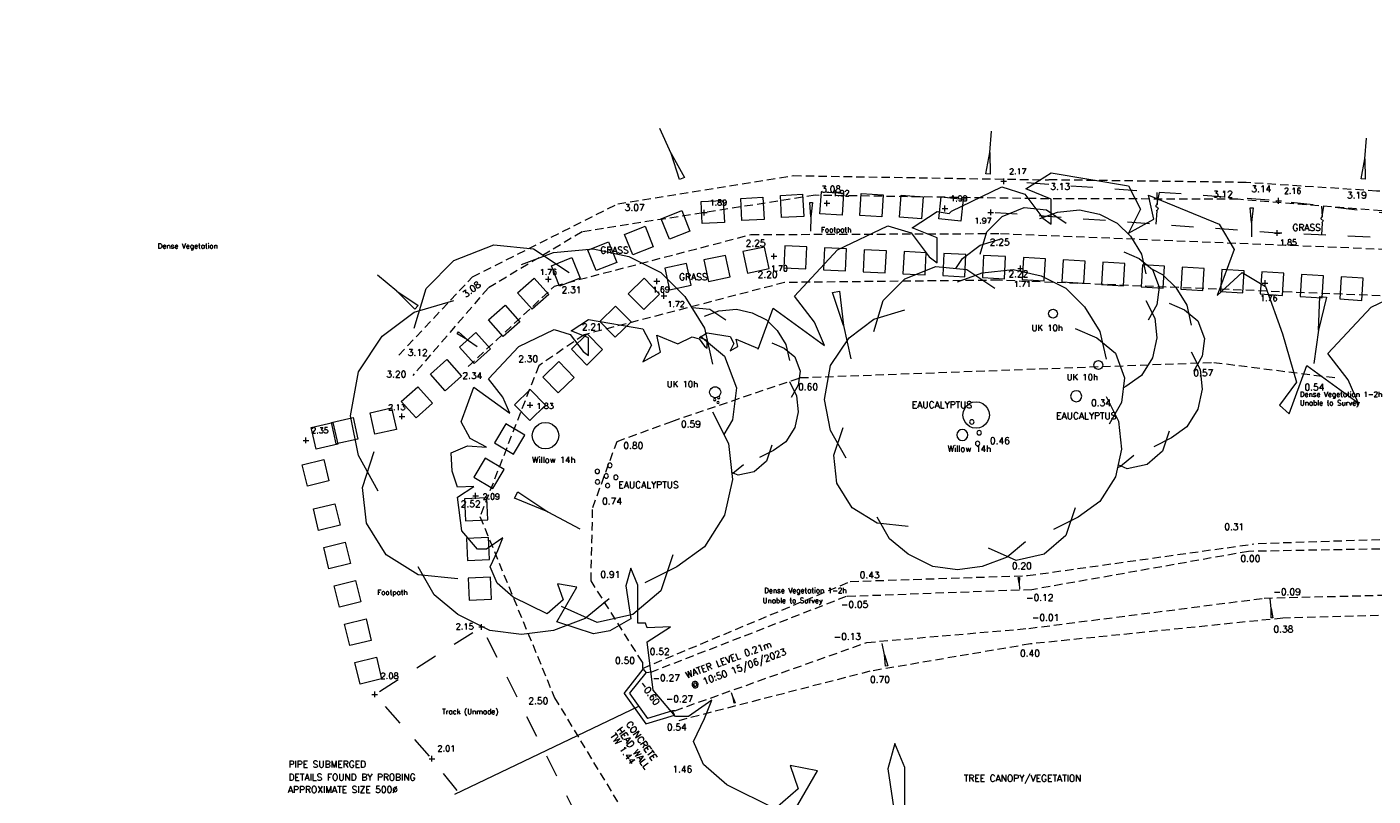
# Model space of a CAD drawing. Header units: metres. Extents: x 639013 to 639566, y 257273 to 257664.
# Tile 45 of 78: x 639017 to 639078, y 257584 to 257618. Entities that reach past the tile are written whole.
import ezdxf
from ezdxf.enums import TextEntityAlignment as Align

# ---------------------------------------------------------------- set-up
doc = ezdxf.new("R2010")
doc.units = ezdxf.units.M
for name, pattern in [('65208756-SWE-ZZ-XX-M-C-0002-FC06T002$0$03', [3, 1, -1, 1]), ('65208756-SWE-ZZ-XX-M-C-0002-FC06T002$0$DASHED', [0.57, 0.38, -0.19]), ('65208756-SWE-ZZ-XX-M-C-0002-FC06T002$0$DIVIDE', [0.95, 0.38, -0.19, 0, -0.19, 0, -0.19])]:
    doc.linetypes.add(name, pattern=pattern)
for name, color, linetype, lineweight in [('65208756-SWE-ZZ-XX-M-C-0002-FC06T002$0$0not0', 253, 'Continuous', 0), ('65208756-SWE-ZZ-XX-M-C-0002-FC06T002$0$Banks', 253, '65208756-SWE-ZZ-XX-M-C-0002-FC06T002$0$DASHED', 0), ('65208756-SWE-ZZ-XX-M-C-0002-FC06T002$0$Levels', 253, 'Continuous', 0), ('65208756-SWE-ZZ-XX-M-C-0002-FC06T002$0$Service_Storm', 253, '65208756-SWE-ZZ-XX-M-C-0002-FC06T002$0$DIVIDE', 0), ('65208756-SWE-ZZ-XX-M-C-0002-FC06T002$0$SS_BANK_BOT', 253, '65208756-SWE-ZZ-XX-M-C-0002-FC06T002$0$03', 0), ('65208756-SWE-ZZ-XX-M-C-0002-FC06T002$0$SS_BANK_TOP', 253, '65208756-SWE-ZZ-XX-M-C-0002-FC06T002$0$03', 0), ('65208756-SWE-ZZ-XX-M-C-0002-FC06T002$0$SS_DETAIL', 253, '65208756-SWE-ZZ-XX-M-C-0002-FC06T002$0$03', 0), ('65208756-SWE-ZZ-XX-M-C-0002-FC06T002$0$SS_HEDGE', 253, 'Continuous', 0), ('65208756-SWE-ZZ-XX-M-C-0002-FC06T002$0$SS_SLOPE', 253, 'Continuous', 0), ('65208756-SWE-ZZ-XX-M-C-0002-FC06T002$0$SS_TEXT_GEN', 253, 'Continuous', 0), ('65208756-SWE-ZZ-XX-M-C-0002-FC06T002$0$SS_TREE', 253, 'Continuous', 0), ('65208756-SWE-ZZ-XX-M-C-0002-FC06T002$0$SS_TXT_LEV_BANK', 253, 'Continuous', 0), ('65208756-SWE-ZZ-XX-M-C-0002-FC06T002$0$SS_TXT_LEV_GEN', 253, 'Continuous', 0), ('65208756-SWE-ZZ-XX-M-C-0002-FC06T002$0$SS_TXT_TREE', 253, 'Continuous', 0), ('65208756-SWE-ZZ-XX-M-C-0002-FC06T002$0$Text', 253, 'Continuous', 0), ('65208756-SWE-ZZ-XX-M-C-0002-FC06T002$0$Trees', 253, 'Continuous', 0), ('65208756-SWE-ZZ-XX-M-C-0002-FC06T002$0$Wall', 253, 'Continuous', 0)]:
    doc.layers.add(name, color=color, linetype=linetype, lineweight=lineweight)
doc.layers.add('Z-Xref', color=7, linetype='Continuous')
doc.styles.add('65208756-SWE-ZZ-XX-M-C-0002-FC06T002$0$ROMANS', font='ROMANS')
doc.linetypes.add('65208756-SWE-ZZ-XX-M-C-0002-FC06T002$0$STORM B4', pattern='A,0.4,-0.2,0.4,-0.2,["SW(B4)",65208756-SWE-ZZ-XX-M-C-0002-FC06T002$0$ROMANS,S=0.25,R=0,X=0,Y=-0.15],-1.8', length=3)

# ---------------------------------------------------------------- blocks, each defined once
blk = doc.blocks.new('65208756-SWE-ZZ-XX-M-C-0002-FC06T002')
at = {"layer": '65208756-SWE-ZZ-XX-M-C-0002-FC06T002$0$0not0', "linetype": 'Continuous'}
for p, q in [((639045.88, 257612.72), (639045.382, 257613.851)), ((639060.3, 257612.76), (639060.384, 257613.731)), ((639077.269, 257612.485), (639077.341, 257613.406)), ((639046.266, 257611.539), (639045.88, 257612.72)), ((639045.88, 257612.72), (639046.492, 257611.638)), ((639060.119, 257611.798), (639060.3, 257612.76)), ((639060.3, 257612.76), (639060.313, 257611.781)), ((639077.105, 257611.571), (639077.269, 257612.485)), ((639077.269, 257612.485), (639077.289, 257611.556)), ((639060.313, 257611.781), (639060.119, 257611.798)), ((639046.492, 257611.638), (639046.266, 257611.539)), ((639060.803, 257611.461), (639061.063, 257611.461)), ((639060.933, 257611.331), (639060.933, 257611.591)), ((639077.289, 257611.556), (639077.105, 257611.571)), ((639052.932, 257610.339), (639052.932, 257610.599)), ((639073.237, 257610.576), (639073.497, 257610.576)), ((639073.367, 257610.446), (639073.367, 257610.706)), ((639047.256, 257610.045), (639047.516, 257610.045)), ((639047.386, 257609.915), (639047.386, 257610.175)), ((639052.156, 257610.498), (639052.285, 257610.495)), ((639052.208, 257609.853), (639052.156, 257610.498)), ((639052.285, 257610.495), (639052.208, 257609.853)), ((639052.802, 257610.469), (639053.062, 257610.469)), ((639058.143, 257610.232), (639058.403, 257610.232)), ((639058.273, 257610.102), (639058.273, 257610.362)), ((639060.211, 257610.056), (639060.471, 257610.056)), ((639060.341, 257609.926), (639060.341, 257610.186)), ((639072.08, 257610.259), (639072.211, 257610.259)), ((639072.145, 257609.603), (639072.08, 257610.259)), ((639072.211, 257610.259), (639072.145, 257609.603)), ((639052.208, 257609.853), (639052.196, 257609.209)), ((639072.145, 257609.603), (639072.145, 257608.947)), ((639073.178, 257609.119), (639073.438, 257609.119)), ((639073.308, 257608.989), (639073.308, 257609.249)), ((639050.535, 257607.936), (639050.535, 257608.196)), ((639050.405, 257608.066), (639050.665, 257608.066)), ((639061.565, 257607.52), (639061.825, 257607.52)), ((639061.695, 257607.39), (639061.695, 257607.65)), ((639033.483, 257606.485), (639032.6, 257607.214)), ((639040.206, 257607.026), (639040.466, 257607.026)), ((639040.336, 257606.896), (639040.336, 257607.156)), ((639045.108, 257606.937), (639045.368, 257606.937)), ((639045.238, 257606.807), (639045.238, 257607.067)), ((639072.755, 257606.72), (639072.755, 257606.98)), ((639034.293, 257605.669), (639033.483, 257606.485)), ((639033.483, 257606.485), (639034.438, 257605.845)), ((639045.433, 257606.277), (639045.693, 257606.277)), ((639045.563, 257606.147), (639045.563, 257606.407)), ((639053.193, 257606.426), (639053.496, 257606.493)), ((639053.681, 257604.94), (639053.193, 257606.426)), ((639053.496, 257606.493), (639053.681, 257604.94)), ((639072.625, 257606.85), (639072.885, 257606.85)), ((639075.174, 257604.728), (639075.232, 257606.253)), ((639075.232, 257606.253), (639075.533, 257606.212)), ((639034.438, 257605.845), (639034.293, 257605.669)), ((639075.533, 257606.212), (639075.174, 257604.728)), ((639036.204, 257604.56), (639036.266, 257604.648)), ((639036.677, 257604.294), (639036.204, 257604.56)), ((639036.266, 257604.648), (639036.677, 257604.294)), ((639053.681, 257604.94), (639054.017, 257603.42)), ((639075.174, 257604.728), (639074.966, 257603.223)), ((639036.677, 257604.294), (639037.118, 257603.984)), ((639039.503, 257601.207), (639039.503, 257601.467)), ((639033.577, 257600.825), (639033.837, 257600.825)), ((639033.707, 257600.695), (639033.707, 257600.955)), ((639039.373, 257601.337), (639039.633, 257601.337)), ((639029.236, 257599.734), (639029.496, 257599.734)), ((639029.366, 257599.604), (639029.366, 257599.864)), ((639036.909, 257597.229), (639037.169, 257597.229)), ((639037.039, 257597.099), (639037.039, 257597.359)), ((639038.797, 257597.124), (639038.951, 257597.412)), ((639040.314, 257596.501), (639038.797, 257597.124)), ((639038.951, 257597.412), (639040.314, 257596.501)), ((639040.314, 257596.501), (639041.755, 257595.733)), ((639061.587, 257593.529), (639061.639, 257593.533)), ((639061.631, 257593.271), (639061.587, 257593.529)), ((639061.639, 257593.533), (639061.631, 257593.271)), ((639061.631, 257593.271), (639061.65, 257593.011)), ((639073.023, 257592.133), (639072.978, 257592.559)), ((639073.026, 257591.702), (639073.023, 257592.133)), ((639073.023, 257592.133), (639073.111, 257591.712)), ((639073.111, 257591.712), (639073.026, 257591.702)), ((639037.183, 257591.297), (639037.443, 257591.297)), ((639037.313, 257591.167), (639037.313, 257591.427)), ((639055.537, 257590.036), (639055.433, 257590.547)), ((639055.591, 257589.514), (639055.537, 257590.036)), ((639055.537, 257590.036), (639055.693, 257589.535)), ((639055.693, 257589.535), (639055.591, 257589.514)), ((639032.346, 257588.242), (639032.606, 257588.242)), ((639032.476, 257588.112), (639032.476, 257588.372)), ((639048.687, 257588.086), (639048.616, 257588.319)), ((639048.734, 257587.846), (639048.687, 257588.086)), ((639048.687, 257588.086), (639048.781, 257587.86)), ((639048.781, 257587.86), (639048.734, 257587.846)), ((639034.936, 257585.329), (639035.196, 257585.329)), ((639035.066, 257585.199), (639035.066, 257585.459))]:
    blk.add_line(p, q, dxfattribs=at)
at = {"layer": '65208756-SWE-ZZ-XX-M-C-0002-FC06T002$0$Banks'}
for points in [[(639143.176, 257618.448), (639142.673, 257616.843), (639140.694, 257616.689), (639133.839, 257616.38), (639127.149, 257615.927), (639122.333, 257615.428), (639115.595, 257614.357), (639108.578, 257613.49), (639101.677, 257613.594), (639095.265, 257613.132), (639093.846, 257611.672), (639091.661, 257611.737), (639088.111, 257610.265), (639086.685, 257610.863), (639084.551, 257610.777), (639080.228, 257610.998), (639077.794, 257611.022), (639071.902, 257611.407), (639062.959, 257611.527)], [(639033.571, 257603.593), (639036.9, 257607.14), (639043.468, 257610.446), (639051.409, 257611.718), (639062.959, 257611.527)], [(639088.111, 257610.265), (639084.489, 257609.82), (639080.293, 257610.192), (639078.6, 257610.086), (639071.525, 257610.647), (639062.274, 257610.676), (639052.399, 257610.829), (639041.86, 257609.177), (639037.608, 257606.629), (639034.195, 257602.668)], [(639036.707, 257603.082), (639040.613, 257606.722), (639049.496, 257609.052), (639060.793, 257609.097), (639079.763, 257608.328), (639085.339, 257609.132)], [(639079.099, 257606.233), (639060.72, 257606.985), (639051.02, 257606.882), (639041.95, 257604.517), (639039.897, 257603.117), (639037.238, 257596.291)], [(639044.589, 257589.701), (639042.261, 257593.38), (639042.338, 257596.692), (639043.44, 257599.692), (639045.919, 257600.597), (639051.718, 257602.575), (639070.442, 257603.267), (639076.011, 257602.562)], [(639037.238, 257596.291), (639040.61, 257588.093), (639046.964, 257577.59), (639053.7, 257569.137), (639061.127, 257559.914), (639073.573, 257545.008)], [(639097.312, 257595.874), (639072.249, 257595.05)], [(639044.588, 257589.419), (639053.992, 257593.351), (639062.012, 257593.618), (639072.249, 257595.05)], [(639097.321, 257595.175), (639072.006, 257594.712), (639062.21, 257592.979), (639053.802, 257592.666), (639044.998, 257589.253)], [(639046.052, 257587.505), (639054.745, 257590.595), (639062.073, 257591.228), (639072.711, 257592.595), (639094.365, 257593.159)], [(639094.411, 257592.271), (639073.555, 257591.692)], [(639073.555, 257591.692), (639062.148, 257590.527), (639054.875, 257589.288), (639046.169, 257587.037)], [(639044.589, 257589.701), (639044.588, 257589.419)], [(639044.998, 257589.253), (639044.752, 257589.215)], [(639046.052, 257587.505), (639045.955, 257587.494)]]:
    blk.add_lwpolyline(points, dxfattribs=at)
at = {"layer": '65208756-SWE-ZZ-XX-M-C-0002-FC06T002$0$Service_Storm', "linetype": '65208756-SWE-ZZ-XX-M-C-0002-FC06T002$0$STORM B4'}
blk.add_line((639036.102, 257583.727), (639044.419, 257587.707), dxfattribs=at)
at = {"layer": '65208756-SWE-ZZ-XX-M-C-0002-FC06T002$0$SS_BANK_BOT', "flags": 128}
blk.add_lwpolyline([(639089.107, 257607.907), (639088.781, 257608.545), (639080.592, 257608.798), (639073.308, 257609.119), (639060.341, 257610.056)], dxfattribs=at)
at = {"layer": '65208756-SWE-ZZ-XX-M-C-0002-FC06T002$0$SS_BANK_TOP', "flags": 128}
blk.add_lwpolyline([(639091.653, 257608.114), (639090.687, 257610.08), (639085.487, 257610.124), (639080.666, 257609.721), (639073.367, 257610.576), (639060.933, 257611.461)], dxfattribs=at)
at = {"layer": '65208756-SWE-ZZ-XX-M-C-0002-FC06T002$0$SS_DETAIL', "flags": 128}
blk.add_lwpolyline([(639121.825, 257451.003), (639123.911, 257453.685), (639128.604, 257456.062), (639128.92, 257456.166), (639129.036, 257456.218), (639131.349, 257456.983), (639131.393, 257469.311), (639123.06, 257472.422), (639114.72, 257473.426), (639107.784, 257478.924), (639102.858, 257475.306), (639096.645, 257473.157), (639091.786, 257473.713), (639084.786, 257476.328), (639077.849, 257477.224), (639072.213, 257475.589), (639061.757, 257470.629), (639059.583, 257466.645), (639051.773, 257460.039), (639044.296, 257459.821), (639041.587, 257451.697), (639037.253, 257449.066), (639027.291, 257446.808), (639018.826, 257449.563), (639016.743, 257457.661), (639019.985, 257467.037), (639018.767, 257474.724), (639024.096, 257474.662), (639033.336, 257472.374), (639039.895, 257471.331), (639048.314, 257471.614), (639058.24, 257473.865), (639066.58, 257476.442), (639073.744, 257479.321), (639080.227, 257481.036), (639083.651, 257481.517), (639093.315, 257477.311), (639103.663, 257482.152), (639104.981, 257487.663), (639102.116, 257497.753), (639099.426, 257502.072), (639093.95, 257510.85), (639088.322, 257518.297), (639081.987, 257526), (639075.66, 257533.594), (639068.352, 257542.075), (639062.049, 257549.583), (639057.203, 257555.46), (639051.039, 257563.561), (639045.368, 257572.156), (639039.601, 257579.627), (639035.066, 257585.329), (639032.476, 257588.242), (639037.313, 257591.297), (639041.462, 257583.039), (639047.121, 257575.253), (639052.626, 257566.8), (639058.579, 257557.469), (639064.218, 257551.267), (639069.338, 257544.542), (639077.186, 257535.454), (639083.785, 257527.502), (639090.448, 257519.283), (639097.8, 257509.876), (639106.385, 257499.773), (639115.006, 257490.567), (639121.295, 257485.332), (639128.786, 257480.708), (639138.117, 257475.631), (639147.785, 257471.542), (639157.588, 257466.258), (639169.236, 257460.094), (639175.752, 257458.333)], dxfattribs=at)
at = {"layer": '65208756-SWE-ZZ-XX-M-C-0002-FC06T002$0$SS_HEDGE'}
for p, q in [((639047.244, 257610.548), (639048.242, 257610.599)), ((639047.295, 257609.55), (639047.244, 257610.548)), ((639048.242, 257610.599), (639048.293, 257609.601)), ((639049.038, 257610.685), (639050.037, 257610.736)), ((639049.089, 257609.687), (639049.038, 257610.685)), ((639050.037, 257610.736), (639050.088, 257609.738)), ((639050.833, 257610.822), (639051.832, 257610.873)), ((639050.884, 257609.824), (639050.833, 257610.822)), ((639051.832, 257610.873), (639051.883, 257609.875)), ((639052.62, 257609.995), (639052.689, 257610.992)), ((639052.689, 257610.992), (639053.687, 257610.923)), ((639053.687, 257610.923), (639053.617, 257609.925)), ((639054.418, 257609.915), (639054.487, 257610.913)), ((639054.487, 257610.913), (639055.485, 257610.843)), ((639055.485, 257610.843), (639055.416, 257609.846)), ((639056.216, 257609.836), (639056.286, 257610.833)), ((639056.286, 257610.833), (639057.283, 257610.764)), ((639057.283, 257610.764), (639057.214, 257609.766)), ((639057.995, 257609.767), (639058.105, 257610.761)), ((639058.105, 257610.761), (639059.099, 257610.651)), ((639059.099, 257610.651), (639058.989, 257609.657)), ((639045.434, 257609.767), (639046.363, 257610.137)), ((639046.363, 257610.137), (639046.734, 257609.208)), ((639053.617, 257609.925), (639052.62, 257609.995)), ((639055.416, 257609.846), (639054.418, 257609.915)), ((639043.78, 257609.058), (639044.709, 257609.428)), ((639044.709, 257609.428), (639045.079, 257608.5)), ((639045.805, 257608.838), (639045.434, 257609.767)), ((639048.293, 257609.601), (639047.295, 257609.55)), ((639050.088, 257609.738), (639049.089, 257609.687)), ((639051.883, 257609.875), (639050.884, 257609.824)), ((639057.214, 257609.766), (639056.216, 257609.836)), ((639058.989, 257609.657), (639057.995, 257609.767)), ((639042.125, 257608.349), (639043.054, 257608.72)), ((639043.054, 257608.72), (639043.425, 257607.791)), ((639044.15, 257608.129), (639043.78, 257609.058)), ((639046.734, 257609.208), (639045.805, 257608.838)), ((639042.496, 257607.42), (639042.125, 257608.349)), ((639045.079, 257608.5), (639044.15, 257608.129)), ((639040.471, 257607.641), (639041.399, 257608.011)), ((639040.841, 257606.712), (639040.471, 257607.641)), ((639041.399, 257608.011), (639041.77, 257607.082)), ((639043.425, 257607.791), (639042.496, 257607.42)), ((639038.939, 257606.42), (639039.686, 257607.084)), ((639039.686, 257607.084), (639040.351, 257606.337)), ((639041.77, 257607.082), (639040.841, 257606.712)), ((639039.603, 257605.673), (639038.939, 257606.42)), ((639040.351, 257606.337), (639039.603, 257605.673)), ((639037.624, 257605.19), (639038.371, 257605.855)), ((639038.371, 257605.855), (639039.036, 257605.108)), ((639038.289, 257604.443), (639037.624, 257605.19)), ((639039.036, 257605.108), (639038.289, 257604.443)), ((639036.31, 257603.961), (639037.057, 257604.625)), ((639037.057, 257604.625), (639037.721, 257603.878)), ((639036.974, 257603.213), (639036.31, 257603.961)), ((639037.721, 257603.878), (639036.974, 257603.213)), ((639034.995, 257602.731), (639035.742, 257603.396)), ((639035.742, 257603.396), (639036.407, 257602.648)), ((639035.66, 257601.984), (639034.995, 257602.731)), ((639036.407, 257602.648), (639035.66, 257601.984)), ((639033.68, 257601.501), (639034.428, 257602.166)), ((639034.428, 257602.166), (639035.092, 257601.419)), ((639034.345, 257600.754), (639033.68, 257601.501)), ((639035.092, 257601.419), (639034.345, 257600.754)), ((639030.52, 257600.552), (639031.496, 257600.772)), ((639031.496, 257600.772), (639031.715, 257599.796)), ((639032.266, 257600.991), (639033.242, 257601.21)), ((639032.485, 257600.015), (639032.266, 257600.991)), ((639033.242, 257601.21), (639033.461, 257600.235)), ((639029.606, 257600.32), (639030.58, 257600.545)), ((639029.83, 257599.346), (639029.606, 257600.32)), ((639030.739, 257599.577), (639030.52, 257600.552)), ((639030.58, 257600.545), (639030.804, 257599.57)), ((639033.461, 257600.235), (639032.485, 257600.015)), ((639030.804, 257599.57), (639029.83, 257599.346)), ((639031.715, 257599.796), (639030.739, 257599.577)), ((639029.197, 257598.634), (639030.169, 257598.871)), ((639029.434, 257597.662), (639029.197, 257598.634)), ((639030.169, 257598.871), (639030.406, 257597.899)), ((639030.406, 257597.899), (639029.434, 257597.662)), ((639029.701, 257596.632), (639030.672, 257596.869)), ((639029.938, 257595.661), (639029.701, 257596.632)), ((639030.672, 257596.869), (639030.909, 257595.898)), ((639030.909, 257595.898), (639029.938, 257595.661)), ((639030.171, 257594.895), (639031.143, 257595.132)), ((639030.408, 257593.923), (639030.171, 257594.895)), ((639031.143, 257595.132), (639031.379, 257594.16)), ((639031.379, 257594.16), (639030.408, 257593.923)), ((639030.641, 257593.157), (639031.613, 257593.394)), ((639030.878, 257592.186), (639030.641, 257593.157)), ((639031.613, 257593.394), (639031.85, 257592.423)), ((639031.85, 257592.423), (639030.878, 257592.186)), ((639031.112, 257591.42), (639032.083, 257591.657)), ((639032.083, 257591.657), (639032.32, 257590.685)), ((639031.349, 257590.448), (639031.112, 257591.42)), ((639032.32, 257590.685), (639031.349, 257590.448)), ((639031.582, 257589.682), (639032.553, 257589.919)), ((639032.553, 257589.919), (639032.79, 257588.948)), ((639031.819, 257588.711), (639031.582, 257589.682)), ((639032.79, 257588.948), (639031.819, 257588.711))]:
    blk.add_line(p, q, dxfattribs=at)
at = {"layer": '65208756-SWE-ZZ-XX-M-C-0002-FC06T002$0$SS_SLOPE'}
for p, q in [((639067.854, 257610.961), (639067.878, 257610.435)), ((639067.878, 257610.435), (639067.976, 257610.952)), ((639067.858, 257610.129), (639067.813, 257609.516)), ((639067.878, 257610.435), (639067.878, 257610.435)), ((639075.305, 257610.334), (639075.341, 257609.861)), ((639075.341, 257609.861), (639075.416, 257610.33)), ((639075.33, 257609.585), (639075.305, 257609.031)), ((639075.341, 257609.861), (639075.341, 257609.861)), ((639048.347, 257608.111), (639047.369, 257607.902)), ((639048.555, 257607.133), (639048.347, 257608.111)), ((639050.107, 257608.486), (639049.129, 257608.278)), ((639049.129, 257608.278), (639049.338, 257607.3)), ((639050.316, 257607.508), (639050.107, 257608.486)), ((639051.028, 257608.543), (639050.979, 257607.544)), ((639052.027, 257608.494), (639051.028, 257608.543)), ((639051.978, 257607.495), (639052.027, 257608.494)), ((639052.826, 257608.455), (639052.777, 257607.456)), ((639053.825, 257608.406), (639052.826, 257608.455)), ((639053.776, 257607.407), (639053.825, 257608.406)), ((639054.624, 257608.367), (639054.575, 257607.368)), ((639055.622, 257608.318), (639054.624, 257608.367)), ((639055.573, 257607.319), (639055.622, 257608.318)), ((639056.421, 257608.279), (639056.372, 257607.28)), ((639057.42, 257608.23), (639056.421, 257608.279)), ((639057.371, 257607.231), (639057.42, 257608.23)), ((639058.219, 257608.191), (639058.17, 257607.192)), ((639059.218, 257608.142), (639058.219, 257608.191)), ((639059.169, 257607.143), (639059.218, 257608.142)), ((639060.017, 257608.102), (639059.968, 257607.104)), ((639061.016, 257608.054), (639060.017, 257608.102)), ((639046.586, 257607.735), (639045.608, 257607.527)), ((639045.608, 257607.527), (639045.817, 257606.549)), ((639046.795, 257606.757), (639046.586, 257607.735)), ((639047.369, 257607.902), (639047.577, 257606.924)), ((639049.338, 257607.3), (639050.316, 257607.508)), ((639050.979, 257607.544), (639051.978, 257607.495)), ((639060.967, 257607.055), (639061.016, 257608.054)), ((639061.821, 257608.013), (639061.76, 257607.015)), ((639062.819, 257607.953), (639061.821, 257608.013)), ((639062.758, 257606.954), (639062.819, 257607.953)), ((639063.617, 257607.904), (639063.557, 257606.906)), ((639064.616, 257607.844), (639063.617, 257607.904)), ((639064.555, 257606.846), (639064.616, 257607.844)), ((639065.414, 257607.795), (639065.354, 257606.797)), ((639066.412, 257607.735), (639065.414, 257607.795)), ((639066.352, 257606.737), (639066.412, 257607.735)), ((639067.211, 257607.687), (639067.15, 257606.689)), ((639068.209, 257607.626), (639067.211, 257607.687)), ((639068.149, 257606.628), (639068.209, 257607.626)), ((639069.007, 257607.578), (639068.947, 257606.58)), ((639070.006, 257607.518), (639069.007, 257607.578)), ((639069.945, 257606.519), (639070.006, 257607.518)), ((639070.804, 257607.469), (639070.744, 257606.471)), ((639071.802, 257607.409), (639070.804, 257607.469)), ((639044.663, 257607.074), (639043.948, 257606.376)), ((639045.362, 257606.359), (639044.663, 257607.074)), ((639047.577, 257606.924), (639048.555, 257607.133)), ((639052.777, 257607.456), (639053.776, 257607.407)), ((639054.575, 257607.368), (639055.573, 257607.319)), ((639056.372, 257607.28), (639057.371, 257607.231)), ((639058.17, 257607.192), (639059.169, 257607.143)), ((639059.968, 257607.104), (639060.967, 257607.055)), ((639061.76, 257607.015), (639062.758, 257606.954)), ((639063.557, 257606.906), (639064.555, 257606.846)), ((639071.742, 257606.411), (639071.802, 257607.409)), ((639072.602, 257607.361), (639072.539, 257606.363)), ((639073.6, 257607.298), (639072.602, 257607.361)), ((639073.537, 257606.3), (639073.6, 257607.298)), ((639074.399, 257607.247), (639074.336, 257606.249)), ((639075.397, 257607.184), (639074.399, 257607.247)), ((639075.334, 257606.186), (639075.397, 257607.184)), ((639076.195, 257607.134), (639076.132, 257606.136)), ((639077.193, 257607.071), (639076.195, 257607.134)), ((639077.13, 257606.073), (639077.193, 257607.071)), ((639043.948, 257606.376), (639044.647, 257605.66)), ((639044.647, 257605.66), (639045.362, 257606.359)), ((639045.817, 257606.549), (639046.795, 257606.757)), ((639065.354, 257606.797), (639066.352, 257606.737)), ((639067.15, 257606.689), (639068.149, 257606.628)), ((639068.947, 257606.58), (639069.945, 257606.519)), ((639070.744, 257606.471), (639071.742, 257606.411)), ((639072.539, 257606.363), (639073.537, 257606.3)), ((639074.336, 257606.249), (639075.334, 257606.186)), ((639043.376, 257605.817), (639042.66, 257605.118)), ((639044.074, 257605.101), (639043.376, 257605.817)), ((639046.815, 257605.747), (639046.839, 257605.756)), ((639076.132, 257606.136), (639077.13, 257606.073)), ((639042.66, 257605.118), (639043.359, 257604.403)), ((639043.359, 257604.403), (639044.074, 257605.101)), ((639042.088, 257604.559), (639041.372, 257603.861)), ((639042.786, 257603.844), (639042.088, 257604.559)), ((639041.372, 257603.861), (639042.071, 257603.145)), ((639042.071, 257603.145), (639042.786, 257603.844)), ((639040.8, 257603.302), (639040.084, 257602.603)), ((639041.498, 257602.586), (639040.8, 257603.302)), ((639040.084, 257602.603), (639040.783, 257601.888)), ((639039.512, 257602.045), (639038.796, 257601.346)), ((639040.21, 257601.329), (639039.512, 257602.045)), ((639040.783, 257601.888), (639041.498, 257602.586)), ((639038.796, 257601.346), (639039.495, 257600.63)), ((639039.495, 257600.63), (639040.21, 257601.329)), ((639038.406, 257600.48), (639037.891, 257599.622)), ((639039.263, 257599.966), (639038.406, 257600.48)), ((639037.891, 257599.622), (639038.749, 257599.108)), ((639038.749, 257599.108), (639039.263, 257599.966)), ((639037.48, 257598.936), (639036.966, 257598.079)), ((639038.337, 257598.422), (639037.48, 257598.936)), ((639037.823, 257597.564), (639038.337, 257598.422)), ((639036.966, 257598.079), (639037.823, 257597.564)), ((639037.544, 257597.143), (639036.545, 257597.097)), ((639037.59, 257596.144), (639037.544, 257597.143)), ((639036.545, 257597.097), (639036.591, 257596.098)), ((639036.591, 257596.098), (639037.59, 257596.144)), ((639037.626, 257595.345), (639036.628, 257595.299)), ((639036.628, 257595.299), (639036.674, 257594.3)), ((639037.673, 257594.346), (639037.626, 257595.345)), ((639036.674, 257594.3), (639037.673, 257594.346)), ((639037.709, 257593.547), (639036.71, 257593.501)), ((639036.71, 257593.501), (639036.757, 257592.502)), ((639037.755, 257592.548), (639037.709, 257593.547)), ((639036.757, 257592.502), (639037.755, 257592.548))]:
    blk.add_line(p, q, dxfattribs=at)
at = {"layer": '65208756-SWE-ZZ-XX-M-C-0002-FC06T002$0$SS_SLOPE', "extrusion": (0, 0, -1)}
for centre, major_axis, start_param, end_param in [((639067.877, 257610.344), (-0.0532, 0.0321), 4.321367, 7.046502), ((639067.888, 257610.133), (-0.0263, 0.0159), 5.601384, 6.857797), ((639067.848, 257610.431), (-0.0263, 0.0159), 2.459792, 3.716204), ((639067.859, 257610.221), (-0.0532, 0.0321), 1.179774, 3.904909), ((639075.342, 257609.779), (-0.0488, 0.0276), 4.321367, 7.046502), ((639075.313, 257609.857), (-0.0241, 0.0137), 2.459792, 3.716204), ((639075.357, 257609.589), (-0.0241, 0.0137), 5.601384, 6.857797), ((639075.328, 257609.667), (-0.0488, 0.0276), 1.179774, 3.904909)]:
    blk.add_ellipse(centre, major_axis=major_axis, ratio=1, start_param=start_param, end_param=end_param, dxfattribs=at)
at = {"layer": '65208756-SWE-ZZ-XX-M-C-0002-FC06T002$0$SS_TREE'}
for p, q in [((639060.862, 257609.871), (639061.862, 257610.271)), ((639061.862, 257610.271), (639062.862, 257610.171)), ((639062.562, 257609.771), (639063.362, 257610.071)), ((639062.862, 257610.171), (639063.762, 257609.571)), ((639063.362, 257610.071), (639064.362, 257610.171)), ((639064.362, 257610.171), (639065.262, 257609.971)), ((639065.262, 257609.971), (639066.062, 257609.571)), ((639060.162, 257609.171), (639060.862, 257609.871)), ((639066.062, 257609.571), (639066.662, 257608.971)), ((639059.862, 257608.171), (639060.162, 257609.171)), ((639059.862, 257608.571), (639060.862, 257608.871)), ((639066.662, 257608.971), (639067.162, 257608.171)), ((639036.059, 257607.872), (639037.859, 257608.592)), ((639037.859, 257608.592), (639039.659, 257608.412)), ((639039.119, 257607.692), (639040.559, 257608.232)), ((639039.659, 257608.412), (639041.279, 257607.332)), ((639040.559, 257608.232), (639042.359, 257608.412)), ((639042.359, 257608.412), (639043.979, 257608.052)), ((639059.062, 257607.971), (639059.862, 257608.571)), ((639066.362, 257608.271), (639067.062, 257607.971)), ((639067.162, 257608.171), (639067.362, 257607.271)), ((639034.799, 257606.612), (639036.059, 257607.872)), ((639043.979, 257608.052), (639045.419, 257607.332)), ((639056.462, 257607.045), (639057.862, 257607.605)), ((639057.862, 257607.605), (639059.262, 257607.465)), ((639058.758, 257607.516), (639059.062, 257607.971)), ((639059.262, 257607.465), (639060.522, 257606.625)), ((639059.962, 257607.325), (639061.362, 257607.465)), ((639061.362, 257607.465), (639062.622, 257607.185)), ((639067.062, 257607.971), (639067.662, 257607.471)), ((639067.645, 257607.486), (639068.115, 257607.251)), ((639067.662, 257607.471), (639067.962, 257606.671)), ((639045.419, 257607.332), (639046.499, 257606.252)), ((639055.482, 257606.065), (639056.462, 257607.045)), ((639058.842, 257606.905), (639059.962, 257607.325)), ((639062.622, 257607.185), (639063.742, 257606.625)), ((639068.115, 257607.251), (639068.715, 257606.651)), ((639034.259, 257604.812), (639034.799, 257606.612)), ((639046.499, 257606.252), (639047.399, 257604.812)), ((639063.742, 257606.625), (639064.582, 257605.785)), ((639067.962, 257606.671), (639067.862, 257605.871)), ((639068.715, 257606.651), (639069.215, 257605.851)), ((639034.259, 257605.532), (639036.059, 257606.072)), ((639046.839, 257605.756), (639047.639, 257605.676)), ((639047.639, 257605.676), (639048.359, 257605.196)), ((639048.039, 257605.596), (639048.839, 257605.676)), ((639048.839, 257605.676), (639049.559, 257605.516)), ((639055.062, 257604.665), (639055.482, 257606.065)), ((639055.062, 257605.225), (639056.462, 257605.645)), ((639063.022, 257605.611), (639063.062, 257605.643)), ((639063.062, 257605.643), (639063.11, 257605.663)), ((639063.11, 257605.663), (639063.162, 257605.671)), ((639063.162, 257605.671), (639063.214, 257605.663)), ((639063.214, 257605.663), (639063.262, 257605.643)), ((639063.262, 257605.643), (639063.302, 257605.611)), ((639064.582, 257605.785), (639065.282, 257604.665)), ((639067.362, 257606.071), (639067.762, 257605.271)), ((639067.862, 257605.871), (639067.462, 257605.171)), ((639068.415, 257605.951), (639069.115, 257605.651)), ((639069.115, 257605.651), (639069.715, 257605.151)), ((639069.215, 257605.851), (639069.415, 257604.951)), ((639032.819, 257604.452), (639034.259, 257605.532)), ((639047.399, 257605.356), (639048.039, 257605.596)), ((639049.559, 257605.516), (639050.199, 257605.196)), ((639050.199, 257605.196), (639050.679, 257604.716)), ((639053.942, 257604.385), (639055.062, 257605.225)), ((639062.962, 257605.471), (639062.97, 257605.523)), ((639062.97, 257605.419), (639062.962, 257605.471)), ((639062.97, 257605.523), (639062.99, 257605.571)), ((639062.99, 257605.371), (639062.97, 257605.419)), ((639062.99, 257605.571), (639063.022, 257605.611)), ((639063.022, 257605.331), (639062.99, 257605.371)), ((639063.062, 257605.299), (639063.022, 257605.331)), ((639063.11, 257605.279), (639063.062, 257605.299)), ((639063.162, 257605.271), (639063.11, 257605.279)), ((639063.214, 257605.279), (639063.162, 257605.271)), ((639063.262, 257605.299), (639063.214, 257605.279)), ((639063.302, 257605.331), (639063.262, 257605.299)), ((639063.302, 257605.611), (639063.334, 257605.571)), ((639063.334, 257605.371), (639063.302, 257605.331)), ((639063.334, 257605.571), (639063.354, 257605.523)), ((639063.354, 257605.419), (639063.334, 257605.371)), ((639063.354, 257605.523), (639063.362, 257605.471)), ((639063.362, 257605.471), (639063.354, 257605.419)), ((639067.762, 257605.271), (639067.862, 257604.371)), ((639069.715, 257605.151), (639070.015, 257604.351)), ((639031.739, 257602.832), (639032.819, 257604.452)), ((639047.219, 257604.452), (639048.299, 257603.552)), ((639047.399, 257604.812), (639047.759, 257603.192)), ((639050.679, 257604.716), (639051.079, 257604.076)), ((639064.162, 257604.805), (639065.142, 257604.385)), ((639065.282, 257604.665), (639065.562, 257603.405)), ((639050.439, 257604.156), (639050.999, 257603.916)), ((639050.999, 257603.916), (639051.479, 257603.516)), ((639051.079, 257604.076), (639051.239, 257603.356)), ((639053.102, 257603.125), (639053.942, 257604.385)), ((639065.142, 257604.385), (639065.982, 257603.685)), ((639067.862, 257604.371), (639067.662, 257603.471)), ((639070.015, 257604.351), (639069.915, 257603.551)), ((639048.299, 257603.552), (639048.839, 257602.112)), ((639051.479, 257603.516), (639051.719, 257602.876)), ((639065.015, 257603.151), (639065.023, 257603.203)), ((639065.023, 257603.203), (639065.043, 257603.251)), ((639065.043, 257603.251), (639065.075, 257603.291)), ((639065.075, 257603.291), (639065.115, 257603.323)), ((639065.115, 257603.323), (639065.163, 257603.343)), ((639065.163, 257603.343), (639065.215, 257603.351)), ((639065.215, 257603.351), (639065.267, 257603.343)), ((639065.267, 257603.343), (639065.315, 257603.323)), ((639065.315, 257603.323), (639065.355, 257603.291)), ((639065.355, 257603.291), (639065.387, 257603.251)), ((639065.387, 257603.251), (639065.407, 257603.203)), ((639065.407, 257603.203), (639065.415, 257603.151)), ((639065.982, 257603.685), (639066.402, 257602.565)), ((639067.662, 257603.471), (639067.162, 257602.671)), ((639069.415, 257603.751), (639069.815, 257602.951)), ((639069.915, 257603.551), (639069.515, 257602.851)), ((639031.379, 257600.852), (639031.739, 257602.832)), ((639051.719, 257602.876), (639051.639, 257602.236)), ((639052.822, 257601.585), (639053.102, 257603.125)), ((639065.023, 257603.099), (639065.015, 257603.151)), ((639065.043, 257603.051), (639065.023, 257603.099)), ((639065.075, 257603.011), (639065.043, 257603.051)), ((639065.115, 257602.979), (639065.075, 257603.011)), ((639065.163, 257602.959), (639065.115, 257602.979)), ((639065.215, 257602.951), (639065.163, 257602.959)), ((639065.267, 257602.959), (639065.215, 257602.951)), ((639065.315, 257602.979), (639065.267, 257602.959)), ((639065.355, 257603.011), (639065.315, 257602.979)), ((639065.387, 257603.051), (639065.355, 257603.011)), ((639065.407, 257603.099), (639065.387, 257603.051)), ((639065.415, 257603.151), (639065.407, 257603.099)), ((639067.162, 257602.671), (639066.462, 257602.171)), ((639069.815, 257602.951), (639069.915, 257602.051)), ((639047.629, 257601.916), (639047.639, 257601.981)), ((639047.639, 257601.981), (639047.664, 257602.041)), ((639047.664, 257602.041), (639047.704, 257602.091)), ((639047.704, 257602.091), (639047.754, 257602.131)), ((639047.754, 257602.131), (639047.814, 257602.156)), ((639047.814, 257602.156), (639047.879, 257602.166)), ((639047.879, 257602.166), (639047.944, 257602.156)), ((639047.944, 257602.156), (639048.004, 257602.131)), ((639048.004, 257602.131), (639048.054, 257602.091)), ((639048.054, 257602.091), (639048.094, 257602.041)), ((639048.094, 257602.041), (639048.119, 257601.981)), ((639048.119, 257601.981), (639048.129, 257601.916)), ((639048.839, 257602.112), (639048.659, 257600.672)), ((639051.239, 257602.396), (639051.559, 257601.756)), ((639051.639, 257602.236), (639051.319, 257601.676)), ((639066.402, 257602.565), (639066.262, 257601.445)), ((639066.462, 257602.171), (639066.346, 257602.113)), ((639069.915, 257602.051), (639069.715, 257601.151)), ((639047.639, 257601.851), (639047.629, 257601.916)), ((639047.664, 257601.791), (639047.639, 257601.851)), ((639047.704, 257601.741), (639047.664, 257601.791)), ((639047.754, 257601.701), (639047.704, 257601.741)), ((639047.814, 257601.676), (639047.754, 257601.701)), ((639047.879, 257601.666), (639047.814, 257601.676)), ((639047.944, 257601.676), (639047.879, 257601.666)), ((639048.004, 257601.701), (639047.944, 257601.676)), ((639048.054, 257601.741), (639048.004, 257601.701)), ((639048.094, 257601.791), (639048.054, 257601.741)), ((639048.119, 257601.851), (639048.094, 257601.791)), ((639048.129, 257601.916), (639048.119, 257601.851)), ((639051.559, 257601.756), (639051.639, 257601.036)), ((639053.102, 257600.185), (639052.822, 257601.585)), ((639059.262, 257601.305), (639059.382, 257601.401)), ((639059.382, 257601.401), (639059.526, 257601.461)), ((639059.526, 257601.461), (639059.682, 257601.485)), ((639059.682, 257601.485), (639059.838, 257601.461)), ((639059.838, 257601.461), (639059.982, 257601.401)), ((639059.982, 257601.401), (639060.102, 257601.305)), ((639065.562, 257601.725), (639066.122, 257600.605)), ((639066.262, 257601.445), (639065.702, 257600.465)), ((639031.739, 257599.052), (639031.379, 257600.852)), ((639047.759, 257601.032), (639048.479, 257599.592)), ((639051.639, 257601.036), (639051.479, 257600.316)), ((639059.082, 257600.885), (639059.106, 257601.041)), ((639059.106, 257600.729), (639059.082, 257600.885)), ((639059.106, 257601.041), (639059.166, 257601.185)), ((639059.166, 257601.185), (639059.262, 257601.305)), ((639060.102, 257601.305), (639060.198, 257601.185)), ((639060.198, 257601.185), (639060.258, 257601.041)), ((639060.258, 257601.041), (639060.282, 257600.885)), ((639060.282, 257600.885), (639060.258, 257600.729)), ((639069.715, 257601.151), (639069.215, 257600.351)), ((639039.623, 257600.108), (639039.683, 257600.252)), ((639039.683, 257600.252), (639039.779, 257600.372)), ((639039.779, 257600.372), (639039.899, 257600.468)), ((639039.899, 257600.468), (639040.043, 257600.528)), ((639040.043, 257600.528), (639040.199, 257600.552)), ((639040.199, 257600.552), (639040.355, 257600.528)), ((639040.355, 257600.528), (639040.499, 257600.468)), ((639040.499, 257600.468), (639040.619, 257600.372)), ((639040.619, 257600.372), (639040.715, 257600.252)), ((639040.715, 257600.252), (639040.775, 257600.108)), ((639048.659, 257600.672), (639048.275, 257600)), ((639051.479, 257600.316), (639051.079, 257599.676)), ((639053.802, 257598.925), (639053.102, 257600.185)), ((639053.242, 257599.065), (639053.662, 257600.325)), ((639059.166, 257600.585), (639059.106, 257600.729)), ((639059.262, 257600.465), (639059.166, 257600.585)), ((639059.382, 257600.369), (639059.262, 257600.465)), ((639059.526, 257600.309), (639059.382, 257600.369)), ((639059.682, 257600.285), (639059.526, 257600.309)), ((639059.838, 257600.309), (639059.682, 257600.285)), ((639059.982, 257600.369), (639059.838, 257600.309)), ((639060.102, 257600.465), (639059.982, 257600.369)), ((639060.198, 257600.585), (639060.102, 257600.465)), ((639060.258, 257600.729), (639060.198, 257600.585)), ((639066.122, 257600.605), (639066.262, 257599.345)), ((639069.215, 257600.351), (639068.515, 257599.851)), ((639039.599, 257599.952), (639039.623, 257600.108)), ((639039.623, 257599.796), (639039.599, 257599.952)), ((639039.683, 257599.652), (639039.623, 257599.796)), ((639039.779, 257599.532), (639039.683, 257599.652)), ((639040.715, 257599.652), (639040.619, 257599.532)), ((639040.775, 257599.796), (639040.715, 257599.652)), ((639040.775, 257600.108), (639040.799, 257599.952)), ((639040.799, 257599.952), (639040.775, 257599.796)), ((639048.479, 257599.592), (639048.659, 257597.972)), ((639051.079, 257599.676), (639050.519, 257599.276)), ((639068.515, 257599.851), (639067.715, 257599.451)), ((639068.415, 257600.151), (639068.115, 257599.251)), ((639032.639, 257597.432), (639031.739, 257599.052)), ((639031.919, 257597.612), (639032.459, 257599.232)), ((639039.899, 257599.436), (639039.779, 257599.532)), ((639040.043, 257599.376), (639039.899, 257599.436)), ((639040.199, 257599.352), (639040.043, 257599.376)), ((639040.355, 257599.376), (639040.199, 257599.352)), ((639040.499, 257599.436), (639040.355, 257599.376)), ((639040.619, 257599.532), (639040.499, 257599.436)), ((639050.519, 257599.276), (639049.879, 257598.956)), ((639050.439, 257599.516), (639050.199, 257598.796)), ((639053.382, 257597.805), (639053.242, 257599.065)), ((639066.262, 257599.345), (639065.982, 257598.085)), ((639066.815, 257599.051), (639066.215, 257598.551)), ((639068.115, 257599.251), (639067.415, 257598.651)), ((639049.159, 257598.636), (639048.679, 257598.236)), ((639050.199, 257598.796), (639049.639, 257598.316)), ((639066.215, 257598.551), (639066.074, 257598.498)), ((639066.515, 257598.451), (639066.104, 257598.633)), ((639067.415, 257598.651), (639066.515, 257598.451)), ((639048.659, 257597.972), (639048.299, 257596.352)), ((639048.919, 257598.156), (639048.624, 257598.287)), ((639048.679, 257598.236), (639048.631, 257598.218)), ((639049.639, 257598.316), (639048.919, 257598.156)), ((639054.082, 257596.685), (639053.382, 257597.805)), ((639065.982, 257598.085), (639065.282, 257596.965)), ((639032.099, 257595.992), (639031.919, 257597.612)), ((639055.202, 257595.985), (639054.082, 257596.685)), ((639064.162, 257596.685), (639063.742, 257595.425)), ((639065.282, 257596.965), (639064.302, 257596.265)), ((639032.999, 257594.552), (639032.099, 257595.992)), ((639048.299, 257596.352), (639047.399, 257594.912)), ((639055.762, 257595.285), (639055.202, 257596.265)), ((639056.602, 257595.845), (639055.202, 257595.985)), ((639064.302, 257596.265), (639063.182, 257595.705)), ((639056.602, 257594.585), (639055.762, 257595.285)), ((639063.742, 257595.425), (639062.762, 257594.585)), ((639047.399, 257594.912), (639046.139, 257594.012)), ((639061.502, 257594.305), (639060.242, 257594.865)), ((639061.922, 257595.145), (639061.082, 257594.445)), ((639034.439, 257593.652), (639032.999, 257594.552)), ((639045.959, 257594.552), (639045.419, 257592.932)), ((639057.722, 257594.025), (639056.602, 257594.585)), ((639061.082, 257594.445), (639059.962, 257594.025)), ((639062.762, 257594.585), (639061.502, 257594.305)), ((639035.159, 257592.752), (639034.439, 257594.012)), ((639036.239, 257593.472), (639034.439, 257593.652)), ((639046.139, 257594.012), (639044.699, 257593.292)), ((639058.842, 257593.885), (639057.722, 257594.025)), ((639059.962, 257594.025), (639058.842, 257593.885)), ((639045.419, 257592.932), (639044.159, 257591.852)), ((639036.239, 257591.852), (639035.159, 257592.752)), ((639043.079, 257592.572), (639041.999, 257591.672)), ((639037.679, 257591.132), (639036.239, 257591.852)), ((639041.999, 257591.672), (639040.559, 257591.132)), ((639042.539, 257591.492), (639040.919, 257592.212)), ((639044.159, 257591.852), (639042.539, 257591.492)), ((639039.119, 257590.952), (639037.679, 257591.132)), ((639040.559, 257591.132), (639039.119, 257590.952))]:
    blk.add_line(p, q, dxfattribs=at)
at = {"layer": '65208756-SWE-ZZ-XX-M-C-0002-FC06T002$0$Trees'}
for points in [[(639058.459, 257609.998), (639058.565, 257610.111), (639060.841, 257611.204), (639061.888, 257610.885), (639062.708, 257609.793), (639063.072, 257609.52), (639063.072, 257610.658), (639061.934, 257611.113), (639063.072, 257611.841), (639066.577, 257611.249), (639067.123, 257610.202), (639066.577, 257609.11), (639067.715, 257609.747), (639067.487, 257610.84), (639070.674, 257609.52), (639071.357, 257608.382), (639070.583, 257606.288), (639071.721, 257607.335), (639072.768, 257606.697), (639073.542, 257604.558), (639074.179, 257602.373), (639073.405, 257601.326), (639073.844, 257600.944)], [(639049.822, 257603.863), (639050.504, 257605.718), (639052.826, 257604.034), (639052.37, 257605.081), (639051.46, 257606.265), (639053.417, 257608.358), (639055.693, 257609.451), (639056.74, 257609.132), (639057.56, 257608.04), (639057.924, 257607.767), (639057.924, 257608.905), (639056.786, 257609.36), (639057.924, 257610.088), (639058.459, 257609.998)], [(639073.844, 257600.944), (639074.644, 257603.122), (639076.966, 257601.437), (639076.511, 257602.484), (639075.6, 257603.668), (639077.558, 257605.762), (639079.834, 257606.854), (639080.881, 257606.536), (639081.7, 257605.443), (639082.064, 257605.17), (639082.064, 257606.308), (639080.926, 257606.763), (639082.064, 257607.492), (639084.728, 257607.042)], [(639044.733, 257591.466), (639044.385, 257591.466), (639044.385, 257593.187), (639044.067, 257593.952), (639043.843, 257593.155), (639044.067, 257591.657), (639043.111, 257591.116), (639042.378, 257590.988), (639040.721, 257591.53), (639041.613, 257593.091), (639040.753, 257593.251), (639041.008, 257592.518), (639040.275, 257591.88), (639038.745, 257592.645), (639038.012, 257593.282), (639037.694, 257594.015), (639038.044, 257594.748), (639038.267, 257595.322), (639037.534, 257594.812), (639037.12, 257594.812), (639036.419, 257595.64), (639036.228, 257597.17), (639036.961, 257597.648), (639036.228, 257597.616), (639035.973, 257598.349), (639035.941, 257599.177), (639036.674, 257599.496), (639037.534, 257599.432), (639036.801, 257599.815), (639036.387, 257600.579), (639036.961, 257602.141), (639038.586, 257600.962), (639038.267, 257601.695), (639037.63, 257602.523), (639039, 257603.989), (639040.593, 257604.754), (639041.326, 257604.53), (639041.9, 257603.766), (639042.155, 257603.575), (639042.155, 257604.371), (639041.358, 257604.69), (639042.155, 257605.2), (639044.608, 257604.785), (639044.991, 257604.053), (639044.608, 257603.288), (639045.405, 257603.734), (639045.245, 257604.499), (639046.19, 257604.107)], [(639046.19, 257604.107), (639046.842, 257604.42), (639047.156, 257604.325), (639047.401, 257603.997), (639047.511, 257603.915), (639047.511, 257604.256), (639047.169, 257604.393), (639047.511, 257604.611), (639048.562, 257604.434), (639048.726, 257604.12), (639048.562, 257603.792), (639048.904, 257603.983), (639048.835, 257604.311), (639049.791, 257603.915), (639049.822, 257603.863)], [(639056.46, 257582.467), (639056.46, 257584.926), (639056.005, 257586.018), (639055.686, 257584.88), (639056.005, 257582.741)], [(639051.225, 257582.559), (639052.5, 257584.789), (639051.271, 257585.017), (639051.635, 257583.97), (639050.588, 257583.059), (639048.403, 257584.152), (639047.356, 257585.062), (639046.901, 257586.109), (639047.402, 257587.156), (639047.72, 257587.975), (639046.673, 257587.247), (639046.082, 257587.247), (639045.08, 257588.431), (639044.807, 257590.616), (639045.854, 257591.298), (639044.807, 257591.253), (639044.733, 257591.466)]]:
    blk.add_lwpolyline(points, dxfattribs=at)
for points in [[(639063.96, 257601.736, 1), (639064.46, 257601.736, 1)], [(639047.802, 257601.58, 1), (639047.902, 257601.58, 1)], [(639047.957, 257601.453, 1), (639048.057, 257601.453, 1)], [(639047.985, 257601.671, 1), (639048.085, 257601.671, 1)], [(639058.812, 257599.983, 1), (639059.312, 257599.983, 1)], [(639059.389, 257600.573, 1), (639059.589, 257600.573, 1)], [(639059.72, 257600.081, 1), (639059.92, 257600.081, 1)], [(639059.651, 257599.596, 1), (639059.851, 257599.596, 1)], [(639042.446, 257598.331, 1), (639042.646, 257598.331, 1)], [(639043.012, 257598.607, 1), (639043.212, 257598.607, 1)], [(639042.454, 257597.858, 1), (639042.654, 257597.858, 1)], [(639042.851, 257598.126, 1), (639043.051, 257598.126, 1)], [(639042.913, 257597.69, 1), (639043.113, 257597.69, 1)], [(639043.287, 257598.064, 1), (639043.487, 257598.064, 1)]]:
    blk.add_lwpolyline(points, format="xyb", close=True, dxfattribs=at)
at = {"layer": '65208756-SWE-ZZ-XX-M-C-0002-FC06T002$0$Wall'}
for p, q in [((639043.755, 257588.289), (639044.616, 257589.377)), ((639044.009, 257588.276), (639044.752, 257589.215)), ((639044.616, 257589.377), (639044.752, 257589.215)), ((639043.755, 257588.289), (639044.744, 257586.903)), ((639044.016, 257588.271), (639044.821, 257587.144)), ((639045.955, 257587.494), (639044.821, 257587.144)), ((639046.037, 257587.302), (639045.955, 257587.494)), ((639044.744, 257586.903), (639046.037, 257587.302))]:
    blk.add_line(p, q, dxfattribs=at)
at = {"layer": '65208756-SWE-ZZ-XX-M-C-0002-FC06T002$0$Levels', "style": '65208756-SWE-ZZ-XX-M-C-0002-FC06T002$0$ROMANS'}
for s, p in [('3.08', (639052.672, 257610.96, 3.079)), ('3.13', (639063.038, 257611.074, 3.127)), ('3.14', (639072.136, 257610.976, 3.137)), ('3.12', (639070.397, 257610.732, 3.12)), ('3.19', (639076.46, 257610.685, 3.191)), ('3.07', (639043.786, 257610.128, 3.07)), ('2.25', (639049.257, 257608.516, 2.25)), ('2.25', (639060.299, 257608.563, 2.245)), ('2.20', (639049.801, 257607.097, 2.201)), ('2.22', (639061.147, 257607.128, 2.215)), ('2.31', (639040.931, 257606.404, 2.305)), ('3.12', (639033.973, 257603.565, 3.124)), ('2.30', (639038.97, 257603.273, 2.296)), ('3.20', (639033.007, 257602.584, 3.198)), ('0.57', (639069.51, 257602.638, 0.574)), ('0.60', (639051.632, 257602.007, 0.603)), ('0.54', (639074.538, 257601.996, 0.544)), ('0.34', (639064.886, 257601.29, 0.34)), ('0.59', (639046.331, 257600.327, 0.594)), ('0.80', (639043.724, 257599.352, 0.803)), ('0.46', (639060.309, 257599.573, 0.458)), ('0.74', (639042.764, 257596.835, 0.738)), ('2.52', (639036.371, 257596.713, 2.519)), ('0.31', (639070.91, 257595.681, 0.308)), ('0.20', (639061.303, 257593.905, 0.199)), ('0.00', (639071.642, 257594.237, -0.001)), ('0.91', (639042.687, 257593.523, 0.908)), ('0.43', (639054.419, 257593.495, 0.425)), ('-0.09', (639073.137, 257592.738, -0.092)), ('-0.05', (639053.568, 257592.163, -0.053)), ('-0.12', (639061.947, 257592.475, -0.118)), ('-0.01', (639062.212, 257591.572, -0.01)), ('0.38', (639073.134, 257591.045, 0.378)), ('-0.13', (639053.245, 257590.71, -0.128)), ('0.50', (639043.35, 257589.621, 0.5)), ('0.52', (639044.918, 257590.029, 0.515)), ('0.40', (639061.669, 257589.952, 0.4)), ('0.70', (639054.885, 257588.77, 0.696)), ('2.50', (639039.428, 257587.8, 2.501)), ('-0.27', (639045.648, 257587.89, -0.269)), ('0.54', (639045.693, 257586.61, 0.536)), ('1.46', (639045.941, 257584.703, 1.456))]:
    blk.add_text(s, height=0.3, dxfattribs=at).set_placement(p)
at = {"layer": '65208756-SWE-ZZ-XX-M-C-0002-FC06T002$0$Levels', "style": '65208756-SWE-ZZ-XX-M-C-0002-FC06T002$0$ROMANS', "width": 1.000001}
blk.add_text('3.08', height=0.3, rotation=37.58186, dxfattribs=at).set_placement((639036.597, 257606.179, 3.083))
for s, p in [('2.21', (639041.848, 257604.729, 2.205)), ('2.34', (639036.444, 257602.516, 2.335)), ('-0.27', (639045.048, 257588.839, -0.265))]:
    blk.add_text(s, height=0.3, dxfattribs=at).set_placement(p)
at = {"layer": '65208756-SWE-ZZ-XX-M-C-0002-FC06T002$0$Levels', "style": '65208756-SWE-ZZ-XX-M-C-0002-FC06T002$0$ROMANS'}
for s, p in [('-0.60', (639044.44, 257588.722, -0.6)), ('TW 1.44', (639043.108, 257586.353, 1.438))]:
    blk.add_text(s, height=0.3, rotation=305.50226, dxfattribs=at).set_placement(p)
at = {"layer": '65208756-SWE-ZZ-XX-M-C-0002-FC06T002$0$SS_TEXT_GEN', "style": '65208756-SWE-ZZ-XX-M-C-0002-FC06T002$0$ROMANS'}
for s, p in [('Footpath', (639052.666, 257609.385)), ('Dense Vegetation', (639022.661, 257608.651)), ('Unable to Survey', (639074.326, 257601.551)), ('Dense Vegetation 1-2h', (639074.327, 257601.941)), ('Footpath', (639032.591, 257592.978)), ('Dense Vegetation 1-2h', (639050.095, 257593.064)), ('Unable to Survey', (639050.025, 257592.606)), ('Track (Unmade)', (639035.526, 257587.581))]:
    blk.add_text(s, height=0.234, dxfattribs=at).set_placement(p, align=Align.TOP_LEFT)
at = {"layer": '65208756-SWE-ZZ-XX-M-C-0002-FC06T002$0$SS_TXT_LEV_BANK', "style": '65208756-SWE-ZZ-XX-M-C-0002-FC06T002$0$ROMANS'}
for s, p in [('2.17', (639061.179, 257611.707)), ('2.16', (639073.613, 257610.822)), ('1.97', (639059.603, 257609.47)), ('1.85', (639073.415, 257608.488))]:
    blk.add_text(s, height=0.26, dxfattribs=at).set_placement(p, align=Align.BOTTOM_LEFT)
at = {"layer": '65208756-SWE-ZZ-XX-M-C-0002-FC06T002$0$SS_TXT_LEV_GEN', "style": '65208756-SWE-ZZ-XX-M-C-0002-FC06T002$0$ROMANS'}
for s, height, p in [('1.89', 0.26, (639047.633, 257610.292)), ('1.92', 0.26, (639053.178, 257610.715)), ('1.99', 0.26, (639058.519, 257610.478)), ('1.76', 0.26, (639039.945, 257607.151)), ('1.70', 0.26, (639050.388, 257607.311)), ('1.71', 0.26, (639061.388, 257606.604)), ('1.69', 0.26, (639045.044, 257606.355)), ('1.76', 0.26, (639072.534, 257605.964)), ('1.72', 0.26, (639045.721, 257605.696)), ('2.13', 0.26, (639033.088, 257601.03)), ('1.83', 0.26, (639039.796, 257601.087)), ('2.35', 0.26, (639029.612, 257599.98)), ('2.09', 0.26, (639037.361, 257596.988)), ('2.15', 0.274, (639036.138, 257591.095)), ('2.08', 0.274, (639032.74, 257588.861)), ('2.01', 0.274, (639035.312, 257585.576))]:
    blk.add_text(s, height=height, dxfattribs=at).set_placement(p, align=Align.BOTTOM_LEFT)
at = {"layer": '65208756-SWE-ZZ-XX-M-C-0002-FC06T002$0$SS_TXT_TREE', "style": '65208756-SWE-ZZ-XX-M-C-0002-FC06T002$0$ROMANS'}
for s, p in [('UK 10h', (639062.899, 257604.968)), ('UK 10h', (639064.49, 257602.738)), ('UK 10h', (639046.4, 257602.422)), ('Willow 14h', (639040.576, 257598.995)), ('Willow 14h', (639059.376, 257599.499))]:
    blk.add_text(s, height=0.28, dxfattribs=at).set_placement(p, align=Align.TOP_CENTER)
at = {"layer": '65208756-SWE-ZZ-XX-M-C-0002-FC06T002$0$Text', "style": '65208756-SWE-ZZ-XX-M-C-0002-FC06T002$0$ROMANS'}
for s, p in [('GRASS', (639073.992, 257609.219)), ('GRASS', (639042.681, 257608.201)), ('GRASS', (639046.248, 257606.987)), ('EAUCALYPTUS', (639056.775, 257601.198)), ('EAUCALYPTUS', (639063.305, 257600.7)), ('EAUCALYPTUS', (639043.5, 257597.58)), ('PIPE SUBMERGED', (639028.578, 257584.93)), ('DETAILS FOUND BY PROBING', (639028.578, 257584.346)), ('TREE CANOPY/VEGETATION', (639059.123, 257584.294)), ('APPROXIMATE SIZE 500%%C', (639028.553, 257583.783))]:
    blk.add_text(s, height=0.3, dxfattribs=at).set_placement(p)
for s, rotation, p in [('WATER LEVEL 0.21m', 20.33531, (639046.6, 257588.964)), ('@ 10:50 15/06/2023 ', 20.33531, (639046.863, 257588.48)), ('HEAD WALL', 305.50226, (639043.412, 257586.62)), ('CONCRETE', 305.50226, (639043.824, 257586.894))]:
    blk.add_text(s, height=0.3, rotation=rotation, dxfattribs=at).set_placement(p)

msp = doc.modelspace()

# ---------------------------------------------------------------- block references
at = {"layer": 'Z-Xref', "linetype": 'Continuous'}
msp.add_blockref('65208756-SWE-ZZ-XX-M-C-0002-FC06T002', (0, 0), dxfattribs=at)

doc.saveas('drawing.dxf')
